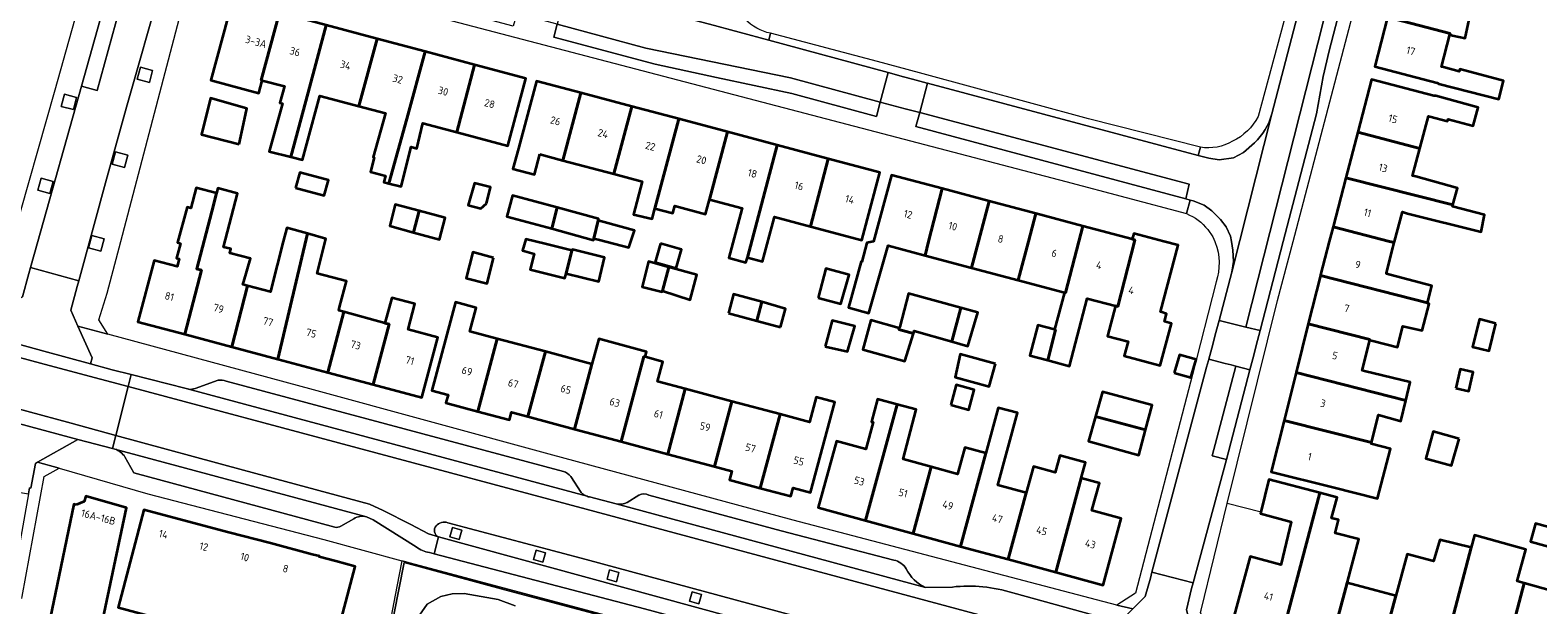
# Model space of a CAD drawing. Extents: x 151587 to 155483, y 462503 to 464608.
# Tile 125 of 236: x 153693 to 153873, y 463457 to 463525. Entities that reach past the tile are written whole.
import ezdxf
from ezdxf.enums import TextEntityAlignment as Align

# ---------------------------------------------------------------- set-up
doc = ezdxf.new("R2010")
doc.units = 0
doc.header["$LTSCALE"] = 0.5
for name, color, linetype, lineweight in [('B-RO-GR-GROENVOORZIENING-GV', 251, 'CONTINUOUS', 18), ('B-RO-IE-TERREINAFSCHEIDING_KUNSTMATIG_HEKWERK-G', 251, 'IE-TERREINAFSCHEIDING-KUNSTMATIG', 18), ('B-RO-IE-TERREINAFSCHEIDING_KUNSTMATIG_MUUR-G', 251, 'IE-TERREINAFSCHEIDING-KUNSTMATIG-DICHT', 18), ('B-RO-OG-BEBOUWING-GV', 6, 'CONTINUOUS', 35), ('B-RO-OG-BEBOUWING-T18', 1, 'CONTINUOUS', 18), ('B-RO-OG-TERREIN_CULTUURSCHEIDING-GV', 251, 'CONTINUOUS', 18), ('B-RO-VH-VERHARDING_ASFALT-GV', 251, 'CONTINUOUS', 18), ('B-RO-VH-VERHARDING_BETON-GV', 251, 'CONTINUOUS', 18), ('B-RO-VH-VERHARDING_BETONSTRAATSTEEN-GV', 251, 'CONTINUOUS', 18), ('B-RO-VH-VERHARDING_FUNDERING_ZAND-GV', 251, 'CONTINUOUS', 18), ('B-RO-VH-VERHARDING_STRAATBAKSTEEN-GV', 251, 'CONTINUOUS', 18), ('B-RO-VH-VERHARDING_TEGEL-GV', 251, 'CONTINUOUS', 18)]:
    doc.layers.add(name, color=color, linetype=linetype, lineweight=lineweight)
doc.styles.add('NLCS-ISO-M200-T18', font='NLCS-ISO.ttf', dxfattribs={"height": 0.36})
doc.linetypes.add('IE-TERREINAFSCHEIDING-KUNSTMATIG', pattern='A,4,[82,NLCS.SHX,S=0.75,R=90,X=0,Y=0],4,-2', length=10)
doc.linetypes.add('IE-TERREINAFSCHEIDING-KUNSTMATIG-DICHT', pattern='A,8,-1,[82,NLCS.SHX,S=0.75,R=90,X=0,Y=0],-1', length=10)

msp = doc.modelspace()

# ---------------------------------------------------------------- linework, layer by layer
at = {"layer": 'B-RO-GR-GROENVOORZIENING-GV', "flags": 128}
for points in [[(153707.5, 463518.917), (153707.888, 463520.367), (153706.439, 463520.757), (153706.051, 463519.307)], [(153698.449, 463515.695), (153698.837, 463517.145), (153697.388, 463517.535), (153697, 463516.085)], [(153704.532, 463508.809), (153704.92, 463510.259), (153703.471, 463510.649), (153703.083, 463509.199)], [(153695.66, 463505.705), (153696.048, 463507.155), (153694.599, 463507.545), (153694.211, 463506.095)], [(153701.712, 463498.851), (153702.1, 463500.301), (153700.651, 463500.691), (153700.263, 463499.241)], [(153744.433, 463464.506), (153744.731, 463465.619), (153743.619, 463465.918), (153743.321, 463464.805)], [(153754.391, 463461.812), (153754.689, 463462.925), (153753.577, 463463.223), (153753.279, 463462.111)], [(153763.162, 463459.471), (153763.461, 463460.584), (153762.349, 463460.882), (153762.05, 463459.77)], [(153772.988, 463456.862), (153773.286, 463457.975), (153772.174, 463458.274), (153771.875, 463457.161)]]:
    msp.add_lwpolyline(points, close=True, dxfattribs=at)
for points in [[(153767.162, 463453.902), (153749.847, 463458.528), (153737.87, 463461.774), (153735.454, 463449.482)], [(153739.707, 463455.507), (153740.621, 463456.81), (153742.247, 463457.698), (153743.598, 463458.042), (153745.027, 463458.081), (153749.053, 463457.347), (153751.072, 463456.609)]]:
    msp.add_lwpolyline(points, dxfattribs=at)
at = {"layer": 'B-RO-IE-TERREINAFSCHEIDING_KUNSTMATIG_HEKWERK-G', "flags": 128}
for points in [[(153737.87, 463461.774), (153735.454, 463449.482), (153733.739, 463439.422)], [(153737.87, 463461.774), (153749.847, 463458.528), (153767.162, 463453.902)]]:
    msp.add_lwpolyline(points, dxfattribs=at)
at = {"layer": 'B-RO-IE-TERREINAFSCHEIDING_KUNSTMATIG_MUUR-G', "flags": 128}
msp.add_lwpolyline([(153839.982, 463467.761), (153835.937, 463468.773)], dxfattribs=at)
at = {"layer": 'B-RO-OG-BEBOUWING-GV', "flags": 128}
for points in [[(153867.135, 463530.012), (153856.605, 463532.728), (153855.039, 463526.701), (153862.479, 463524.752), (153862.445, 463524.623), (153862.763, 463524.54), (153864.276, 463524.216), (153864.899, 463526.973), (153865.71, 463527.837), (153868.709, 463527.188), (153869.331, 463529.512), (153867.169, 463529.999)], [(153720.959, 463519.18), (153720.81, 463519.22), (153722.989, 463527.245), (153723.119, 463527.21), (153723.318, 463527.958), (153717.589, 463529.487), (153714.842, 463519.197), (153720.556, 463517.671)], [(153724.348, 463510.059), (153726.415, 463517.723), (153728.581, 463525.752), (153723.119, 463527.21), (153722.989, 463527.245), (153720.81, 463519.22), (153720.959, 463519.18), (153723.596, 463518.476), (153723.042, 463516.489), (153723.361, 463516.406), (153721.778, 463510.725)], [(153732.467, 463516.107), (153734.631, 463524.136), (153728.581, 463525.752), (153726.415, 463517.723), (153724.348, 463510.059), (153725.747, 463509.697), (153727.824, 463517.347)], [(153862.445, 463524.623), (153862.479, 463524.752), (153855.039, 463526.701), (153853.511, 463520.816), (153860.954, 463518.883), (153861.15, 463518.764), (153868.311, 463516.952), (153868.852, 463519.114), (153863.663, 463520.493), (153863.555, 463520.25), (153861.69, 463520.736), (153861.452, 463520.798)], [(153732.467, 463516.107), (153735.625, 463515.264), (153734.164, 463510.021), (153734.273, 463509.996), (153733.84, 463508.268), (153735.632, 463507.82), (153735.431, 463507.04), (153736.053, 463506.887), (153738.173, 463514.583), (153740.382, 463522.601), (153734.631, 463524.136)], [(153740.382, 463522.601), (153738.173, 463514.583), (153736.053, 463506.887), (153737.511, 463506.529), (153738.706, 463511.249), (153739.38, 463511.079), (153740.103, 463514.068), (153744.136, 463512.991), (153746.238, 463521.037)], [(153744.136, 463512.991), (153750.206, 463511.371), (153752.351, 463519.405), (153746.238, 463521.037)], [(153754.044, 463510.382), (153756.779, 463509.653), (153758.92, 463517.689), (153753.616, 463519.102), (153751.474, 463511.067), (153750.827, 463508.642), (153753.397, 463507.957)], [(153851.484, 463512.995), (153858.872, 463511.081), (153859.914, 463514.93), (153860.069, 463514.888), (153862.177, 463514.32), (153862.258, 463514.564), (153865.258, 463513.752), (153865.853, 463515.941), (153860.772, 463517.321), (153860.57, 463517.351), (153853.127, 463519.284)], [(153718.187, 463511.579), (153718.713, 463513.945), (153719.124, 463515.818), (153714.795, 463517.074), (153713.72, 463512.739)], [(153764.976, 463516.074), (153758.92, 463517.689), (153756.779, 463509.653), (153762.834, 463508.039)], [(153767.733, 463503.921), (153770.574, 463514.582), (153764.976, 463516.074), (153762.834, 463508.039), (153766.235, 463507.133), (153765.189, 463503.206), (153767.405, 463502.692)], [(153770.574, 463514.582), (153767.733, 463503.921), (153769.892, 463503.368), (153770.125, 463504.222), (153773.757, 463503.232), (153774.241, 463504.999), (153776.382, 463513.035)], [(153782.317, 463511.453), (153776.382, 463513.035), (153774.241, 463504.999), (153778.144, 463503.959), (153778.108, 463503.826), (153776.539, 463498.042), (153778.566, 463497.474), (153778.756, 463498.096)], [(153850.066, 463507.57), (153862.82, 463504.343), (153863.363, 463506.343), (153858.391, 463507.722), (153857.991, 463507.83), (153858.872, 463511.081), (153851.484, 463512.995)], [(153786.276, 463501.792), (153788.367, 463509.84), (153782.317, 463511.453), (153778.756, 463498.096), (153780.566, 463497.609), (153781.946, 463502.771), (153781.989, 463502.934)], [(153788.367, 463509.84), (153786.276, 463501.792), (153792.391, 463500.162), (153794.532, 463508.197)], [(153724.933, 463506.387), (153728.34, 463505.454), (153728.841, 463507.281), (153725.433, 463508.214)], [(153799.928, 463498.333), (153800.353, 463500), (153801.959, 463506.29), (153795.912, 463507.899), (153793.795, 463499.977), (153792.99, 463499.826), (153792.398, 463497.574), (153792.304, 463497.614), (153790.814, 463492.131), (153793.221, 463491.469), (153795.535, 463499.499)], [(153862.82, 463504.343), (153850.066, 463507.57), (153848.541, 463501.734), (153855.289, 463500), (153855.833, 463499.86), (153855.87, 463500), (153856.82, 463503.506), (153857.417, 463503.344), (153866.173, 463501.153), (153866.606, 463503.153), (153862.768, 463504.154)], [(153711.734, 463488.946), (153713.699, 463496.577), (153713.12, 463496.731), (153713.149, 463496.756), (153714.934, 463503.566), (153715.503, 463505.736), (153713.073, 463506.363), (153712.454, 463503.964), (153712.01, 463504.084), (153710.864, 463499.858), (153711.198, 463499.768), (153710.719, 463498.005), (153711.049, 463497.916), (153710.799, 463496.995), (153708.078, 463497.733), (153706.135, 463490.437)], [(153713.12, 463496.731), (153713.699, 463496.577), (153711.734, 463488.946), (153717.321, 463487.457), (153719.213, 463494.712), (153718.643, 463494.867), (153718.742, 463495.237), (153719.542, 463497.972), (153717.097, 463498.604), (153717.225, 463499.102), (153716.346, 463499.329), (153717.998, 463505.723), (153715.658, 463506.327), (153715.503, 463505.736), (153714.934, 463503.566), (153713.149, 463496.756)], [(153747.682, 463504.503), (153748.169, 463506.476), (153746.25, 463506.936), (153745.479, 463504.328), (153747.006, 463503.936)], [(153799.928, 463498.333), (153805.449, 463496.868), (153806.283, 463500), (153807.561, 463504.8), (153801.959, 463506.29), (153800.353, 463500)], [(153738.981, 463501.073), (153739.662, 463503.625), (153736.801, 463504.393), (153736.161, 463501.849)], [(153755.442, 463501.521), (153756.106, 463504.026), (153750.776, 463505.461), (153750.114, 463502.975)], [(153756.106, 463504.026), (153755.442, 463501.521), (153760.424, 463500.162), (153760.451, 463500.352), (153760.992, 463502.487), (153761.019, 463502.703)], [(153807.561, 463504.8), (153806.283, 463500), (153805.449, 463496.868), (153811.018, 463495.39), (153812.24, 463500), (153813.121, 463503.321)], [(153739.662, 463503.625), (153738.981, 463501.073), (153742.066, 463500.224), (153742.743, 463502.798)], [(153761.143, 463500.173), (153764.64, 463499.27), (153765.316, 463501.297), (153761.71, 463502.289), (153760.992, 463502.487), (153760.451, 463500.352)], [(153811.018, 463495.39), (153816.528, 463493.928), (153816.645, 463493.897), (153818.237, 463500), (153818.715, 463501.833), (153813.121, 463503.321), (153812.24, 463500)], [(153717.321, 463487.457), (153722.795, 463485.999), (153726.362, 463500.931), (153723.88, 463501.631), (153723.462, 463500), (153722.017, 463494.361), (153721.919, 463493.978), (153719.213, 463494.712)], [(153722.795, 463485.999), (153728.768, 463484.408), (153730.69, 463491.599), (153730.062, 463491.769), (153730.172, 463492.188), (153730.979, 463495.274), (153727.483, 463496.188), (153728.432, 463500), (153728.513, 463500.325), (153726.362, 463500.931)], [(153815.369, 463489.497), (153815.489, 463489.465), (153814.546, 463485.851), (153817.143, 463485.153), (153819.228, 463493.211), (153822.604, 463492.316), (153822.887, 463492.241), (153824.874, 463500), (153824.921, 463500.182), (153824.614, 463500.264), (153818.715, 463501.833), (153818.237, 463500), (153816.645, 463493.897), (153816.528, 463493.928)], [(153824.614, 463500.264), (153824.921, 463500.182), (153824.874, 463500), (153822.887, 463492.241), (153822.604, 463492.316), (153821.653, 463488.731), (153824.118, 463488.078), (153823.662, 463486.36), (153827.946, 463485.224), (153829.277, 463490.244), (153828.446, 463490.469), (153828.689, 463491.388), (153828.041, 463491.605), (153827.976, 463491.622), (153830.073, 463499.551), (153828.394, 463500), (153824.8, 463500.961)], [(153855.833, 463499.86), (153855.289, 463500), (153848.541, 463501.734), (153848.088, 463500), (153847.056, 463496.038), (153847.033, 463495.946), (153859.812, 463492.687), (153860.332, 463494.71), (153855.332, 463496.036), (153854.898, 463496.151), (153854.919, 463496.252), (153855.666, 463499.239)], [(153748.49, 463498.041), (153746.03, 463498.714), (153745.266, 463495.641), (153747.735, 463495.004)], [(153757.181, 463496.18), (153757.843, 463498.909), (153754.68, 463499.711), (153752.343, 463500.282), (153751.964, 463498.903), (153753.342, 463498.525), (153752.883, 463496.66), (153757.018, 463495.605)], [(153757.843, 463498.909), (153757.181, 463496.18), (153761.064, 463495.247), (153761.75, 463498.102), (153758.064, 463498.986), (153757.873, 463499.032)], [(153768.406, 463499.754), (153767.784, 463497.511), (153770.271, 463496.808), (153770.92, 463499.024)], [(153768.643, 463494.097), (153769.396, 463496.939), (153769.377, 463496.944), (153766.985, 463497.607), (153766.227, 463494.581), (153768.614, 463493.982)], [(153768.643, 463494.097), (153771.934, 463493.057), (153772.73, 463496.023), (153769.396, 463496.939)], [(153787.188, 463493.264), (153789.881, 463492.572), (153790.889, 463496.026), (153788.125, 463496.786)], [(153845.593, 463490.192), (153852.932, 463488.31), (153852.913, 463488.235), (153853.276, 463488.144), (153856.222, 463487.414), (153856.871, 463489.927), (153859.142, 463489.386), (153859.98, 463492.575), (153859.791, 463492.602), (153859.812, 463492.687), (153847.033, 463495.946)], [(153734.151, 463482.974), (153739.971, 463481.424), (153741.873, 463488.565), (153738.33, 463489.526), (153739.151, 463492.551), (153736.394, 463493.299), (153735.573, 463490.274), (153736.064, 463490.141)], [(153776.493, 463491.454), (153779.867, 463490.538), (153780.467, 463492.788), (153777.103, 463493.701)], [(153796.856, 463489.656), (153796.815, 463489.505), (153798.543, 463489.036), (153798.586, 463489.173), (153798.632, 463489.334), (153803.106, 463488.066), (153804.176, 463492.083), (153797.965, 463493.795), (153796.91, 463489.849)], [(153728.768, 463484.408), (153734.151, 463482.974), (153736.064, 463490.141), (153735.573, 463490.274), (153730.69, 463491.599)], [(153746.627, 463479.765), (153748.947, 463488.407), (153745.683, 463489.277), (153746.442, 463492.103), (153743.979, 463492.764), (153741.154, 463482.237), (153743.092, 463481.716), (153742.841, 463480.781)], [(153782.693, 463489.771), (153783.286, 463491.969), (153780.467, 463492.788), (153779.867, 463490.538)], [(153803.106, 463488.066), (153805.016, 463487.525), (153806.208, 463491.523), (153804.176, 463492.083)], [(153788.028, 463487.476), (153790.695, 463486.91), (153791.561, 463489.921), (153788.86, 463490.579)], [(153798.543, 463489.036), (153796.815, 463489.505), (153796.856, 463489.656), (153793.451, 463490.607), (153792.532, 463487.147), (153797.531, 463485.755)], [(153815.369, 463489.497), (153813.373, 463490.022), (153812.433, 463486.418), (153814.546, 463485.851), (153815.489, 463489.465)], [(153852.913, 463488.235), (153852.932, 463488.31), (153845.593, 463490.192), (153844.141, 463484.387), (153857.209, 463481.054), (153857.742, 463483.241), (153852.31, 463484.566), (153852.014, 463484.64)], [(153867.953, 463490.246), (153865.981, 463490.739), (153865.16, 463487.457), (153867.132, 463486.964)], [(153746.627, 463479.765), (153750.413, 463478.749), (153750.662, 463479.676), (153752.61, 463479.153), (153754.684, 463486.877), (153748.947, 463488.407)], [(153758.165, 463477.662), (153763.72, 463476.171), (153766.435, 463486.288), (153766.57, 463486.25), (153766.731, 463486.842), (153761.045, 463488.39), (153760.241, 463485.394)], [(153760.241, 463485.394), (153754.684, 463486.877), (153752.61, 463479.153), (153758.165, 463477.662)], [(153763.72, 463476.171), (153769.274, 463474.68), (153771.354, 463482.43), (153768.036, 463483.315), (153768.666, 463485.661), (153766.57, 463486.25), (153766.435, 463486.288)], [(153808.315, 463485.415), (153804.114, 463486.569), (153803.5, 463483.83), (153807.558, 463482.739)], [(153829.607, 463484.334), (153831.607, 463483.78), (153832.229, 463485.955), (153830.229, 463486.496)], [(153844.141, 463484.387), (153842.717, 463478.692), (153853.114, 463476.054), (153853.957, 463479.35), (153856.498, 463478.647), (153856.614, 463478.615), (153857.209, 463481.054)], [(153863.162, 463482.523), (153864.712, 463482.155), (153865.252, 463484.432), (153863.702, 463484.8)], [(153776.911, 463480.948), (153771.354, 463482.43), (153769.274, 463474.68), (153774.829, 463473.189)], [(153803, 463480.538), (153805.13, 463479.965), (153805.768, 463482.339), (153803.623, 463482.915)], [(153780.29, 463470.635), (153782.646, 463479.418), (153776.911, 463480.948), (153774.829, 463473.189), (153776.911, 463472.63), (153776.638, 463471.614)], [(153782.646, 463479.418), (153780.29, 463470.635), (153783.941, 463469.655), (153784.208, 463470.649), (153786.29, 463470.09), (153789.178, 463480.848), (153786.962, 463481.439), (153786.172, 463478.477)], [(153796.609, 463480.581), (153794.267, 463481.217), (153793.535, 463478.525), (153793.727, 463478.472), (153792.855, 463475.266), (153789.382, 463476.211), (153787.192, 463468.301), (153792.852, 463466.762)], [(153798.512, 463465.223), (153800.665, 463473.143), (153797.303, 463474.057), (153798.871, 463479.966), (153796.609, 463480.581), (153792.852, 463466.762)], [(153820.241, 463479.162), (153826.209, 463477.551), (153827.006, 463480.502), (153821.084, 463482.093)], [(153809.832, 463462.145), (153811.986, 463470.065), (153808.618, 463470.981), (153810.953, 463479.569), (153808.66, 463480.192), (153807.188, 463474.779), (153804.172, 463463.684)], [(153820.241, 463479.162), (153819.388, 463476.196), (153825.393, 463474.529), (153826.209, 463477.551)], [(153853.114, 463476.054), (153842.717, 463478.692), (153841.183, 463472.562), (153848.532, 463470.723), (153853.858, 463469.385), (153855.384, 463475.285), (153853.071, 463475.884)], [(153863.558, 463476.487), (153860.467, 463477.349), (153859.58, 463474.168), (153862.671, 463473.306)], [(153804.172, 463463.684), (153807.188, 463474.779), (153804.677, 463475.461), (153803.814, 463472.287), (153800.665, 463473.143), (153798.512, 463465.223)], [(153818.534, 463471.792), (153819.048, 463473.683), (153815.974, 463474.518), (153815.42, 463472.479), (153812.833, 463473.183), (153811.986, 463470.065), (153809.832, 463462.145), (153815.493, 463460.606)], [(153819.83, 463468.106), (153820.699, 463471.211), (153818.534, 463471.792), (153815.493, 463460.606), (153821.152, 463459.068), (153823.306, 463466.988), (153819.786, 463467.945)], [(153842.472, 463453.46), (153842.556, 463453.438), (153846.977, 463470.054), (153840.887, 463471.648), (153839.931, 463467.774), (153839.887, 463467.594), (153843.562, 463466.621), (153842.345, 463461.621), (153842.307, 463461.481), (153838.662, 463462.464), (153836.656, 463455.029)], [(153848.221, 463451.909), (153850.216, 463459.347), (153850.264, 463459.484), (153851.616, 463464.538), (153848.778, 463465.268), (153849.184, 463466.863), (153848.373, 463467.052), (153849.049, 463469.512), (153846.977, 463470.054), (153842.556, 463453.438), (153842.472, 463453.46), (153842.157, 463452.153), (153843.346, 463451.855), (153843.509, 463452.234), (153844.86, 463451.882), (153844.698, 463451.396), (153845.995, 463451.098), (153846.076, 463451.477), (153847.833, 463450.99), (153848.045, 463451.956)], [(153698.763, 463468.642), (153698.5, 463468.696), (153696.075, 463457.038), (153695.524, 463454.388), (153695.119, 463454.473), (153693.955, 463447.311), (153700.252, 463446.012), (153701.821, 463454.309), (153701.84, 463454.367), (153704.778, 463468.294), (153699.921, 463469.657), (153699.745, 463469.03)], [(153703.842, 463456.392), (153708.987, 463455.034), (153713.918, 463453.732), (153718.849, 463452.43), (153723.832, 463451.114), (153723.362, 463449.333), (153723.338, 463449.242), (153730.276, 463447.41), (153731.991, 463453.905), (153731.295, 463454.089), (153730.193, 463454.38), (153732.022, 463461.305), (153729.731, 463461.91), (153727.739, 463462.436), (153727.757, 463462.508), (153726.9, 463462.734), (153721.917, 463464.05), (153716.986, 463465.352), (153712.055, 463466.654), (153706.834, 463468.033), (153703.765, 463456.412)], [(153879.173, 463468.622), (153878.167, 463465.075), (153875.907, 463465.704), (153875.857, 463465.522), (153872.668, 463466.41), (153872.069, 463464.259), (153872.207, 463464.221), (153876.937, 463462.923), (153876.992, 463463.126), (153884.536, 463461.075), (153886.177, 463467.11), (153879.268, 463468.956)], [(153853.871, 463449.879), (153854.132, 463449.809), (153854.023, 463449.458), (153854.132, 463449.269), (153856.158, 463448.674), (153856.402, 463448.728), (153856.591, 463448.998), (153860.877, 463447.826), (153864.989, 463463.561), (153861.26, 463464.481), (153860.53, 463461.914), (153857.362, 463462.771), (153856.011, 463457.783)], [(153860.877, 463447.826), (153861.834, 463447.565), (153861.887, 463447.742), (153867.861, 463446.185), (153871.325, 463459.294), (153870.475, 463459.533), (153871.53, 463463.317), (153865.395, 463465.021), (153864.989, 463463.561)], [(153848.221, 463451.909), (153848.61, 463451.804), (153848.51, 463451.324), (153853.871, 463449.879), (153856.011, 463457.783), (153853.632, 463458.425), (153850.216, 463459.347)], [(153867.861, 463446.185), (153873.709, 463444.661), (153877.199, 463457.644), (153876.826, 463457.749), (153871.325, 463459.294)]]:
    msp.add_lwpolyline(points, close=True, dxfattribs=at)
at = {"layer": 'B-RO-OG-TERREIN_CULTUURSCHEIDING-GV', "flags": 128}
for points in [[(153788.142, 463448.475), (153738.617, 463461.68), (153737.89, 463461.874), (153737.59, 463461.954), (153736.971, 463458.913), (153734.577, 463446.24)], [(153735.454, 463449.482), (153737.87, 463461.774), (153749.847, 463458.528), (153767.162, 463453.902)]]:
    msp.add_lwpolyline(points, dxfattribs=at)
at = {"layer": 'B-RO-VH-VERHARDING_ASFALT-GV', "flags": 128}
for points in [[(153705.314, 463484.157), (153703.085, 463484.726), (153700.495, 463485.431), (153694.935, 463486.943), (153685.394, 463489.538), (153677.146, 463491.782), (153676.517, 463491.889), (153674.406, 463492.462), (153674.025, 463491.031), (153694.535, 463485.521), (153699.722, 463484.128), (153704.957, 463482.727)], [(153672.497, 463485.301), (153692.917, 463479.771), (153698.18, 463478.346), (153703.506, 463476.897), (153704.957, 463482.727), (153699.722, 463484.128), (153694.535, 463485.521), (153674.025, 463491.031)], [(153692.917, 463479.771), (153672.497, 463485.301), (153672.056, 463483.649), (153674.4, 463483.021), (153675.518, 463482.708), (153679.507, 463481.641), (153683.777, 463480.489), (153698.96, 463476.43), (153703.12, 463475.347), (153703.506, 463476.897), (153698.18, 463478.346)], [(153741.969, 463464.808), (153741.443, 463462.81), (153766.485, 463456.242), (153824.509, 463440.596), (153830.548, 463438.968), (153852.362, 463433.148), (153852.746, 463435.163), (153852.478, 463435.17), (153838.798, 463439.006), (153825, 463442.5), (153822.051, 463443.242), (153790.013, 463451.693)]]:
    msp.add_lwpolyline(points, close=True, dxfattribs=at)
for points in [[(153759.663, 463469.648), (153711.9, 463482.475), (153705.314, 463484.157), (153704.957, 463482.727), (153759.558, 463468.12), (153807.391, 463455.245)], [(153807.391, 463455.245), (153759.558, 463468.12), (153704.957, 463482.727), (153703.506, 463476.897), (153718.7, 463472.764), (153733.718, 463468.724), (153735.366, 463467.973), (153738.673, 463466.311), (153740.762, 463465.168), (153741.942, 463464.82)], [(153741.443, 463462.81), (153741.969, 463464.808), (153741.947, 463464.818), (153741.942, 463464.82), (153740.762, 463465.168), (153738.673, 463466.311), (153735.366, 463467.973), (153733.718, 463468.724), (153718.7, 463472.764), (153703.506, 463476.897), (153703.12, 463475.347), (153703.391, 463475.277), (153733.387, 463467.211), (153734.166, 463466.851), (153739.292, 463463.644)], [(153803.201, 463458.847), (153799.983, 463458.786), (153763.131, 463468.741), (153759.945, 463469.57)], [(153743.068, 463466.507), (153759.539, 463462.126), (153787.865, 463454.459), (153822.591, 463445.307), (153825.523, 463444.534), (153834.39, 463442.196), (153853.036, 463437.03)], [(153740.871, 463462.961), (153741.443, 463462.81)], [(153876.353, 463438.168), (153844.762, 463446.639), (153835.126, 463449.352), (153834.893, 463449.452), (153834.853, 463449.469), (153834.831, 463449.479), (153834.511, 463449.622), (153832.023, 463450.684), (153827.598, 463452.582), (153823.248, 463454.451), (153822.455, 463454.804), (153822.412, 463454.823), (153822.329, 463454.846), (153810.387, 463458.141)]]:
    msp.add_lwpolyline(points, dxfattribs=at)
at = {"layer": 'B-RO-VH-VERHARDING_ASFALT-GV'}
for points in [[(153759.945, 463469.57, -0.0431738), (153759.663, 463469.648)], [(153741.671, 463466.117, -0.3005977), (153743.068, 463466.507)], [(153741.942, 463464.82, -0.5079886), (153741.671, 463466.117)], [(153739.292, 463463.644, 0.1273089), (153740.871, 463462.961)], [(153810.387, 463458.141, 0.1043739), (153803.201, 463458.847)]]:
    msp.add_lwpolyline(points, format="xyb", dxfattribs=at)
at = {"layer": 'B-RO-VH-VERHARDING_BETON-GV', "flags": 128}
for points in [[(153799.302, 463515.343), (153800.207, 463518.833), (153800.192, 463518.837), (153798.442, 463519.312), (153797.359, 463519.605), (153795.54, 463520.099), (153794.58, 463516.587), (153796.375, 463516.114), (153797.554, 463515.804)], [(153833.751, 463485.991), (153835.7, 463485.48), (153836.393, 463485.297), (153836.944, 463485.151), (153838.636, 463484.709), (153839.093, 463486.464), (153839.388, 463487.6), (153839.854, 463489.395), (153838.167, 463489.808), (153834.959, 463490.6), (153834.507, 463488.877), (153834.208, 463487.733)]]:
    msp.add_lwpolyline(points, close=True, dxfattribs=at)
at = {"layer": 'B-RO-VH-VERHARDING_BETONSTRAATSTEEN-GV', "flags": 128}
for points in [[(153838.167, 463489.808), (153839.854, 463489.395), (153842.607, 463500), (153846.563, 463515.193), (153847.379, 463519.628), (153848.1, 463522.681), (153858.493, 463562.722), (153856.745, 463563.087)], [(153693.345, 463496.879), (153699.09, 463495.316), (153702.398, 463507.407), (153704.842, 463516.247), (153708.859, 463530.339), (153709.531, 463532.84), (153705.633, 463533.875), (153701.291, 463517.982), (153699.409, 463518.482), (153694.221, 463500)], [(153703.85, 463534.351), (153699.409, 463518.482), (153701.291, 463517.982), (153705.633, 463533.875)], [(153756.109, 463525.866), (153755.699, 463524.334), (153767.778, 463521.105), (153775.062, 463519.528), (153784.047, 463517.624), (153794.135, 463514.893), (153794.58, 463516.587), (153783.882, 463519.466), (153766.673, 463523.017)], [(153830.993, 463505.075), (153831.415, 463506.822), (153799.302, 463515.343), (153798.82, 463513.675)], [(153838.636, 463484.709), (153836.944, 463485.151), (153834.14, 463474.457), (153835.864, 463474.035)]]:
    msp.add_lwpolyline(points, close=True, dxfattribs=at)
at = {"layer": 'B-RO-VH-VERHARDING_BETONSTRAATSTEEN-GV'}
for points in [[(153703.391, 463475.277, -0.1669632), (153704.599, 463474.336)], [(153731.854, 463466.981, -0.2022648), (153733.387, 463467.211)], [(153729.599, 463465.984, 0.2104843), (153730.326, 463466.083)]]:
    msp.add_lwpolyline(points, format="xyb", dxfattribs=at)
at = {"layer": 'B-RO-VH-VERHARDING_BETONSTRAATSTEEN-GV', "flags": 128}
for points in [[(153733.387, 463467.211), (153703.391, 463475.277)], [(153704.599, 463474.336), (153705.638, 463472.46), (153729.599, 463465.984)], [(153730.326, 463466.083), (153731.854, 463466.981)]]:
    msp.add_lwpolyline(points, dxfattribs=at)
at = {"layer": 'B-RO-VH-VERHARDING_FUNDERING_ZAND-GV', "flags": 128}
msp.add_lwpolyline([(153751.072, 463456.609), (153749.053, 463457.347), (153745.027, 463458.081), (153743.598, 463458.042), (153742.247, 463457.698), (153740.621, 463456.81), (153739.707, 463455.507)], dxfattribs=at)
at = {"layer": 'B-RO-VH-VERHARDING_STRAATBAKSTEEN-GV', "flags": 128}
for points in [[(153836.463, 463496.333), (153834.959, 463490.6), (153838.167, 463489.808), (153856.745, 463563.087), (153856.807, 463563.284), (153854.066, 463563.888), (153849.238, 463545.782), (153841.254, 463515.191)], [(153795.54, 463520.099), (153781.295, 463523.95), (153774.238, 463525.858), (153769.376, 463527.146), (153764.097, 463528.546), (153762.962, 463528.847), (153762.487, 463527.288), (153756.866, 463528.776), (153756.109, 463525.866), (153766.673, 463523.017), (153783.882, 463519.466), (153794.58, 463516.587)], [(153831.87, 463459.359), (153835.864, 463474.035), (153834.14, 463474.457), (153836.944, 463485.151), (153836.393, 463485.297), (153835.7, 463485.48), (153833.751, 463485.991), (153833.701, 463485.802), (153833.47, 463485.042), (153826.959, 463460.597)], [(153744.433, 463464.506), (153743.321, 463464.805), (153743.619, 463465.918), (153744.731, 463465.619)], [(153754.391, 463461.812), (153753.279, 463462.111), (153753.577, 463463.223), (153754.689, 463462.925)], [(153763.162, 463459.471), (153762.05, 463459.77), (153762.349, 463460.882), (153763.461, 463460.584)], [(153772.988, 463456.862), (153771.875, 463457.161), (153772.174, 463458.274), (153773.286, 463457.975)]]:
    msp.add_lwpolyline(points, close=True, dxfattribs=at)
for points in [[(153800.207, 463518.833), (153799.302, 463515.343), (153831.415, 463506.822), (153830.993, 463505.075), (153831.002, 463505.072), (153831.532, 463504.924), (153831.879, 463504.828), (153833.176, 463504.312), (153834.097, 463503.655), (153835.145, 463502.609), (153835.803, 463501.752), (153836.307, 463500.637), (153836.424, 463500), (153836.618, 463498.94), (153836.671, 463497.604), (153836.463, 463496.333), (153841.254, 463515.191)], [(153839.165, 463511.745), (153837.886, 463510.599), (153836.673, 463509.947), (153834.981, 463509.733), (153833.758, 463509.9), (153832.491, 463510.237), (153800.207, 463518.833)], [(153715.682, 463483.466), (153712.971, 463482.48), (153712.38, 463482.36), (153711.9, 463482.475)], [(153711.9, 463482.475), (153759.663, 463469.648)], [(153756.843, 463472.602), (153716.664, 463483.377)], [(153758.961, 463470.104), (153757.708, 463472.008)], [(153765.84, 463469.788), (153764.441, 463468.922)], [(153796.212, 463462.048), (153782.786, 463465.556), (153767.03, 463469.789)], [(153763.131, 463468.741), (153799.983, 463458.786)], [(153741.942, 463464.82), (153741.947, 463464.818), (153741.969, 463464.808), (153790.013, 463451.693), (153822.051, 463443.242), (153822.591, 463445.307), (153787.865, 463454.459), (153759.539, 463462.126), (153743.068, 463466.507)]]:
    msp.add_lwpolyline(points, dxfattribs=at)
at = {"layer": 'B-RO-VH-VERHARDING_STRAATBAKSTEEN-GV'}
for points in [[(153841.254, 463515.191, -0.1436353), (153839.165, 463511.745)], [(153716.664, 463483.377, 0.1334129), (153715.682, 463483.466)], [(153757.708, 463472.008, 0.1718363), (153756.843, 463472.602)], [(153759.663, 463469.648, -0.1139824), (153758.961, 463470.104)], [(153767.03, 463469.789, 0.2462183), (153765.84, 463469.788)], [(153764.441, 463468.922, -0.1808389), (153763.131, 463468.741)], [(153743.068, 463466.507, 0.3005977), (153741.671, 463466.117)], [(153741.671, 463466.117, 0.5079886), (153741.942, 463464.82)], [(153797.693, 463461.026, 0.2025588), (153796.212, 463462.048)], [(153799.983, 463458.786, -0.1783642), (153797.693, 463461.026)]]:
    msp.add_lwpolyline(points, format="xyb", dxfattribs=at)
at = {"layer": 'B-RO-VH-VERHARDING_TEGEL-GV', "flags": 128}
for points in [[(153712.651, 463576.381), (153696.248, 463518.021), (153691.115, 463500), (153689.575, 463494.511), (153687.566, 463493.004), (153690.094, 463492.319), (153692.399, 463493.385), (153693.16, 463496.184), (153693.151, 463496.186), (153693.345, 463496.879)], [(153693.345, 463496.879), (153694.221, 463500), (153699.409, 463518.482), (153703.85, 463534.351), (153704.139, 463535.392), (153707.104, 463546.076), (153707.431, 463547.255), (153713.167, 463568.088), (153715.168, 463575.236)], [(153841.254, 463515.191), (153849.238, 463545.782), (153854.066, 463563.888), (153854.366, 463565.01), (153853.038, 463565.982), (153852.973, 463565.472), (153845.348, 463536.065), (153839.603, 463514.879)], [(153858.493, 463562.722), (153848.1, 463522.681), (153847.379, 463519.628), (153846.563, 463515.193), (153842.607, 463500), (153839.854, 463489.395), (153839.388, 463487.6), (153839.093, 463486.464), (153838.636, 463484.709), (153835.864, 463474.035), (153831.87, 463459.359), (153831.694, 463458.661), (153831.101, 463456.14), (153831.551, 463454.35), (153833.699, 463453.709), (153832.745, 463455.82), (153832.842, 463456.085), (153835.937, 463468.773), (153841.91, 463492.966), (153843.785, 463500), (153852.93, 463534.812)], [(153794.58, 463516.587), (153794.135, 463514.893), (153784.047, 463517.624), (153775.062, 463519.528), (153767.778, 463521.105), (153755.699, 463524.334), (153756.109, 463525.866), (153754.288, 463526.34), (153753.122, 463526.644), (153751.298, 463527.119), (153750.85, 463525.63), (153718.523, 463534.271), (153718.94, 463535.817), (153717.78, 463536.125), (153714.122, 463537.096), (153713.797, 463536.89), (153711.503, 463528.131)], [(153719.188, 463532.755), (153737.65, 463527.835), (153816.688, 463507.133), (153831.079, 463503.309), (153831.532, 463504.924), (153831.002, 463505.072), (153830.993, 463505.075), (153798.82, 463513.675), (153799.302, 463515.343), (153797.554, 463515.804), (153796.375, 463516.114), (153794.58, 463516.587)], [(153764.279, 463529.233), (153764.097, 463528.546), (153769.376, 463527.146), (153774.238, 463525.858), (153781.295, 463523.95), (153781.523, 463524.792)], [(153832.749, 463511.207), (153832.491, 463510.237), (153833.758, 463509.9), (153834.981, 463509.733), (153836.673, 463509.947), (153837.886, 463510.599), (153839.165, 463511.745)], [(153834.959, 463490.6), (153836.463, 463496.333), (153836.671, 463497.604), (153836.618, 463498.94), (153836.424, 463500), (153836.307, 463500.637), (153835.803, 463501.752), (153835.145, 463502.609), (153834.097, 463503.655), (153833.176, 463504.312), (153831.879, 463504.828), (153831.532, 463504.924), (153831.079, 463503.309)], [(153833.617, 463501.406), (153834.23, 463500.535), (153834.465, 463500), (153834.511, 463499.875)], [(153834.617, 463495.194), (153831.807, 463484.135), (153825.007, 463458.12), (153822.793, 463456.693), (153824.674, 463456.238), (153826.172, 463457.713), (153826.783, 463459.898), (153826.959, 463460.597), (153833.47, 463485.042), (153833.701, 463485.802), (153833.751, 463485.991), (153834.208, 463487.733), (153834.507, 463488.877), (153834.959, 463490.6)], [(153810.387, 463458.141), (153822.329, 463454.846), (153822.412, 463454.823), (153822.455, 463454.804), (153823.248, 463454.451), (153823.532, 463455.113), (153824.674, 463456.238), (153822.793, 463456.693), (153784.213, 463466.809), (153755.143, 463474.654), (153727.056, 463482.321), (153702.543, 463488.953), (153698.99, 463489.92), (153700.684, 463486.125), (153700.495, 463485.431)], [(153700.495, 463485.431), (153703.085, 463484.726), (153705.314, 463484.157), (153711.9, 463482.475), (153712.38, 463482.36), (153712.971, 463482.48), (153715.682, 463483.466)], [(153716.664, 463483.377), (153756.843, 463472.602)], [(153703.391, 463475.277), (153703.12, 463475.347), (153698.96, 463476.43), (153694.173, 463473.701), (153696.749, 463472.986), (153707.334, 463469.957), (153728.276, 463464.5), (153737.59, 463461.954), (153737.89, 463461.874), (153738.617, 463461.68), (153788.142, 463448.475), (153824.105, 463439.029), (153854.2, 463431.125), (153853.681, 463429.071), (153858.576, 463427.84), (153858.696, 463428.316), (153858.9, 463429.58), (153859.522, 463432.047), (153854.703, 463432.726), (153852.362, 463433.148), (153830.548, 463438.968), (153824.509, 463440.596)], [(153692.318, 463457.488), (153692.356, 463457.698), (153694.949, 463471.995), (153696.749, 463472.986), (153694.173, 463473.701), (153693.917, 463473.555), (153693.376, 463470.618), (153693.238, 463470.644), (153693.101, 463469.928), (153683.65, 463416.876), (153683.261, 463414.912)], [(153729.599, 463465.984), (153705.638, 463472.46), (153704.599, 463474.336)], [(153757.708, 463472.008), (153758.961, 463470.104)], [(153764.441, 463468.922), (153765.84, 463469.788)], [(153767.03, 463469.789), (153782.786, 463465.556), (153796.212, 463462.048)], [(153759.945, 463469.57), (153763.131, 463468.741)], [(153731.854, 463466.981), (153730.326, 463466.083)], [(153739.292, 463463.644), (153734.166, 463466.851), (153733.387, 463467.211)], [(153824.509, 463440.596), (153766.485, 463456.242), (153741.443, 463462.81), (153740.871, 463462.961)], [(153799.983, 463458.786), (153803.201, 463458.847)]]:
    msp.add_lwpolyline(points, dxfattribs=at)
for points in [[(153698.99, 463489.92), (153702.543, 463488.953), (153701.468, 463490.648), (153702.474, 463493.842), (153704.099, 463500), (153711.501, 463528.124), (153711.503, 463528.131), (153713.797, 463536.89), (153710.007, 463534.49), (153709.813, 463533.875), (153709.531, 463532.84), (153708.859, 463530.339), (153704.842, 463516.247), (153702.398, 463507.407), (153699.09, 463495.316), (153698.901, 463494.621), (153698.14, 463491.823)], [(153781.295, 463523.95), (153795.54, 463520.099), (153797.359, 463519.605), (153798.442, 463519.312), (153800.192, 463518.837), (153800.207, 463518.833), (153832.491, 463510.237), (153832.749, 463511.207), (153819.421, 463514.602), (153799.278, 463520.083), (153794.271, 463521.411), (153781.523, 463524.792)], [(153707.5, 463518.917), (153706.051, 463519.307), (153706.439, 463520.757), (153707.888, 463520.367)], [(153698.449, 463515.695), (153697, 463516.085), (153697.388, 463517.535), (153698.837, 463517.145)], [(153704.532, 463508.809), (153703.083, 463509.199), (153703.471, 463510.649), (153704.92, 463510.259)], [(153695.66, 463505.705), (153694.211, 463506.095), (153694.599, 463507.545), (153696.048, 463507.155)], [(153701.712, 463498.851), (153700.263, 463499.241), (153700.651, 463500.691), (153702.1, 463500.301)], [(153694.935, 463486.943), (153700.495, 463485.431), (153700.684, 463486.125), (153698.99, 463489.92), (153698.14, 463491.823), (153698.901, 463494.621), (153699.09, 463495.316), (153693.345, 463496.879), (153693.151, 463496.186), (153693.16, 463496.184), (153692.399, 463493.385), (153690.094, 463492.319), (153685.583, 463490.233), (153685.394, 463489.538)], [(153688.271, 463475.259), (153688.478, 463475.018), (153687.889, 463471.555), (153688.018, 463471.538), (153687.925, 463470.797), (153693.101, 463469.928), (153693.238, 463470.644), (153693.376, 463470.618), (153693.917, 463473.555), (153694.173, 463473.701), (153698.96, 463476.43), (153683.777, 463480.489)], [(153823.248, 463454.451), (153827.598, 463452.582), (153832.023, 463450.684), (153832.307, 463451.346), (153831.551, 463454.35), (153831.101, 463456.14), (153831.694, 463458.661), (153831.87, 463459.359), (153826.959, 463460.597), (153826.783, 463459.898), (153826.172, 463457.713), (153824.674, 463456.238), (153823.532, 463455.113)]]:
    msp.add_lwpolyline(points, close=True, dxfattribs=at)
at = {"layer": 'B-RO-VH-VERHARDING_TEGEL-GV'}
for points in [[(153781.523, 463524.792, -0.1556683), (153778.493, 463526.466)], [(153839.603, 463514.879, -0.1695635), (153836.564, 463511.938)], [(153839.165, 463511.745, 0.1436353), (153841.254, 463515.191)], [(153836.564, 463511.938, -0.1727744), (153832.749, 463511.207)], [(153831.079, 463503.309, -0.1312654), (153833.617, 463501.406)], [(153834.511, 463499.875, -0.1709079), (153834.617, 463495.194)], [(153715.682, 463483.466, -0.1334129), (153716.664, 463483.377)], [(153704.599, 463474.336, 0.1669632), (153703.391, 463475.277)], [(153756.843, 463472.602, -0.1718363), (153757.708, 463472.008)], [(153758.961, 463470.104, 0.1139824), (153759.663, 463469.648)], [(153765.84, 463469.788, -0.2462183), (153767.03, 463469.789)], [(153759.663, 463469.648, 0.0431738), (153759.945, 463469.57)], [(153763.131, 463468.741, 0.1808389), (153764.441, 463468.922)], [(153733.387, 463467.211, 0.2022648), (153731.854, 463466.981)], [(153730.326, 463466.083, -0.2104843), (153729.599, 463465.984)], [(153740.871, 463462.961, -0.1273089), (153739.292, 463463.644)], [(153796.212, 463462.048, -0.2025588), (153797.693, 463461.026)], [(153797.693, 463461.026, 0.1783642), (153799.983, 463458.786)], [(153803.201, 463458.847, -0.1043739), (153810.387, 463458.141)]]:
    msp.add_lwpolyline(points, format="xyb", dxfattribs=at)

# ---------------------------------------------------------------- texts
at = {"layer": 'B-RO-OG-BEBOUWING-T18', "style": 'NLCS-ISO-M200-T18'}
for s, rotation, p in [('3-3A', 345, (153720.206, 463523.78)), ('36', 345, (153724.857, 463522.606)), ('17', 345.5, (153857.809, 463522.686)), ('34', 345, (153730.876, 463520.999)), ('32', 345, (153737.092, 463519.339)), ('30', 345, (153742.508, 463517.893)), ('28', 345, (153748.046, 463516.414)), ('26', 345.1, (153755.889, 463514.357)), ('15', 344.9, (153855.678, 463514.591)), ('24', 345, (153761.564, 463512.844)), ('22', 345, (153767.202, 463511.341)), ('20', 345.1, (153773.286, 463509.72)), ('13', 345.3, (153854.509, 463508.751)), ('18', 345, (153779.358, 463508.102)), ('16', 345, (153784.917, 463506.62)), ('14', 345, (153790.961, 463505.009)), ('11', 344.8, (153852.65, 463503.412)), ('12', 345.1, (153797.904, 463503.23)), ('10', 345.1, (153803.241, 463501.81)), ('8', 345.1, (153808.948, 463500.292)), ('6', 345.1, (153815.332, 463498.594)), ('4', 345.1, (153820.662, 463497.176)), ('9', 345.4, (153851.503, 463497.242)), ('81', 345.1, (153709.898, 463493.449)), ('4', 345.2, (153824.515, 463494.181)), ('79', 345, (153715.75, 463492.015)), ('7', 345.9, (153850.175, 463492.026)), ('77', 345.1, (153721.649, 463490.444)), ('75', 345.1, (153726.793, 463489.073)), ('73', 345.1, (153732.079, 463487.665)), ('71', 345.1, (153738.54, 463485.82)), ('5', 345.9, (153848.769, 463486.405)), ('69', 345, (153745.359, 463484.557)), ('67', 345, (153750.862, 463483.079)), ('65', 345, (153757.127, 463482.392)), ('63', 345, (153762.952, 463480.829)), ('3', 345.9, (153847.347, 463480.718)), ('61', 345, (153768.163, 463479.43)), ('59', 345, (153773.729, 463477.936)), ('57', 345, (153779.136, 463475.395)), ('55', 345, (153784.886, 463473.852)), ('1', 345.9, (153845.759, 463474.371)), ('53', 344.8, (153792.099, 463471.459)), ('51', 344.8, (153797.32, 463470.04)), ('16A-16B', 345.2, (153701.428, 463467.173)), ('49', 344.8, (153802.65, 463468.591)), ('47', 344.8, (153808.546, 463466.988)), ('14', 346.1, (153709.181, 463465.138)), ('45', 344.8, (153813.828, 463465.551)), ('43', 344.8, (153819.633, 463463.973)), ('12', 345.6, (153713.991, 463463.651)), ('10', 344.4, (153718.872, 463462.411)), ('8', 344.4, (153723.741, 463461.036)), ('41', 344.9, (153840.85, 463457.731))]:
    msp.add_text(s, height=0.9, rotation=rotation, dxfattribs=at).set_placement(p, align=Align.MIDDLE)

doc.saveas('drawing.dxf')
